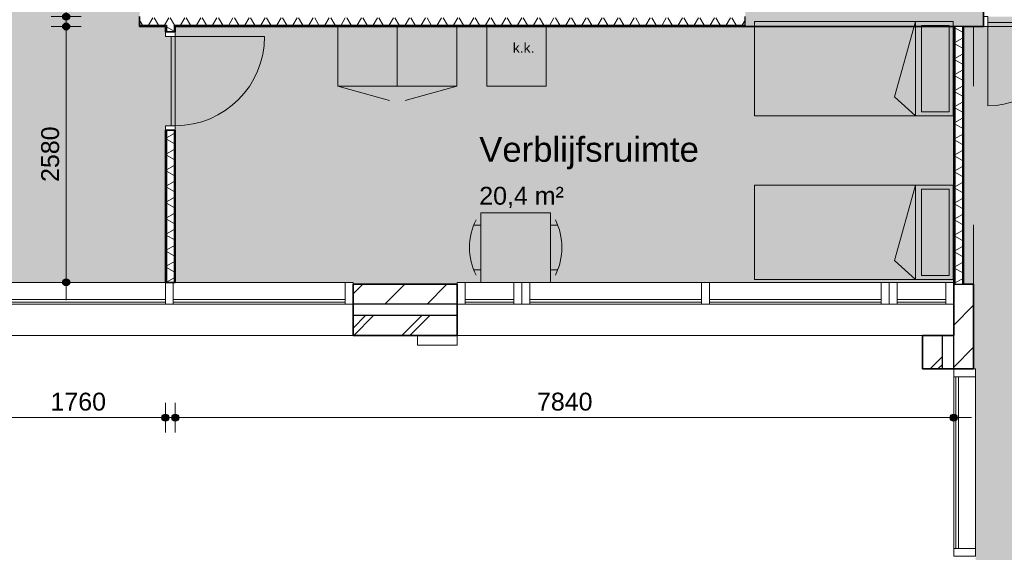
# Model space of a CAD drawing. Header units: millimetres. Extents: x 76115 to 117635, y -12665 to 37646.
# Tile 5 of 52: x 84641 to 94558, y 965 to 6334. Entities that reach past the tile are written whole.
import ezdxf

# ---------------------------------------------------------------- set-up
doc = ezdxf.new("R2010")
doc.units = ezdxf.units.MM
doc.linetypes.add('Hidden', pattern=[4, 2, -2])
for name, color, linetype, lineweight in [('A-ANNO-DIMS', 211, 'Continuous', 9), ('A-ANNO-DIMS-100', 211, 'Continuous', 9), ('A-AREA-IDEN', 2, 'Continuous', 13), ('A-AREA-PATT', 32, 'Continuous', 9), ('A-DETL', 90, 'Continuous', 13), ('A-DOOR', 31, 'Continuous', 18), ('A-DOOR-FRAM', 31, 'Continuous', 13), ('A-GLAZ-CURT', 52, 'Continuous', 13), ('A-GLAZ-CWMG', 51, 'Continuous', 13), ('A-WALL', 113, 'Continuous', 18), ('A-WALL-PATT', 111, 'Continuous', 35), ('G-ANNO-TEXT', 231, 'Continuous', 9), ('I-WALL', 2, 'Continuous', 18)]:
    doc.layers.add(name, color=color, linetype=linetype, lineweight=lineweight)
doc.styles.add('Arial', font='arial.ttf', dxfattribs={"height": 180})
doc.styles.add('Arial_1', font='arial.ttf', dxfattribs={"height": 250})
doc.styles.add('Arial_2', font='arial.ttf', dxfattribs={"height": 100})
doc.dimstyles.new('1_8mm', dxfattribs={"dimscale": 304.8, "dimtxt": 183.646692, "dimasz": 0.918635, "dimexe": 0.492126, "dimexo": 0.0625, "dimgap": 0.059055, "dimtad": 1, "dimdec": 0, "dimrnd": 5, "dimzin": 0, "dimdsep": 46, "dimtxsty": 'Arial', "dimblk1": 'DOTSMALL', "dimblk2": 'DOTSMALL', "dimsah": 1, "dimcen": 0.09, "dimdle": 0.590551, "dimazin": 0, "dimtfac": 1, "dimtdec": 4, "dimtix": 1, "dimtmove": 0, "dimatfit": 3, "dimfxl": 0.492126, "dimfxlon": 1, "dimtvp": 1, "dimtolj": 1, "dimtzin": 0, "dimlwd": 13, "dimlwe": 13, "dimarcsym": 2})
pattern_1 = [(45, (0, 0), (-282.8427, 282.8427), []), (45, (0, 80), (-282.8427, 282.8427), [])]
pattern_2 = [(0, (94047.72, 4966.12), (0, 200), []), (0, (94047.72, 4950.12), (0, 200), []), (0, (94047.72, 4934.12), (0, 200), []), (0, (94047.72, 4918.12), (0, 200), [])]
pattern_3 = [(0, (86107.67, 4975.62), (0, 200), []), (0, (86107.67, 4959.62), (0, 200), []), (0, (86107.67, 4943.62), (0, 200), []), (0, (86107.67, 4927.62), (0, 200), [])]

# ---------------------------------------------------------------- blocks, each defined once
blk = doc.blocks.new('System Panel - glas_offset-35-7501420-plot_01')
at = {"layer": 'A-GLAZ-CURT'}
for p, q in [((865, 47.5), (-865, 47.5)), ((-865, 47.5), (-865, 22.5)), ((-865, 22.5), (865, 22.5)), ((865, 22.5), (865, 47.5))]:
    blk.add_line(p, q, dxfattribs=at)
blk = doc.blocks.new('Rectangular Mullion - 80x220-V1-plot_01')
at = {"layer": 'A-GLAZ-CWMG'}
for p, q in [((80787.6, 36265.8), (82517.6, 36265.8)), ((80787.6, 36045.8), (82517.6, 36045.8))]:
    blk.add_line(p, q, dxfattribs=at)
blk = doc.blocks.new('Rectangular Mullion - 80x220-7501421-plot_01')
at = {"layer": 'A-GLAZ-CWMG'}
for p, q in [((-80, 0), (0, 0)), ((-80, -220), (-80, 0)), ((0, 0), (0, -220)), ((0, -220), (-80, -220))]:
    blk.add_line(p, q, dxfattribs=at)
blk = doc.blocks.new('Rectangular Mullion - 80x220-V13-plot_01')
at = {"layer": 'A-GLAZ-CWMG'}
for p, q in [((87917.7, 3685.6), (86207.7, 3685.6)), ((87917.7, 3465.6), (86187.7, 3465.6))]:
    blk.add_line(p, q, dxfattribs=at)
blk = doc.blocks.new('Rectangular Mullion - 80x220-7501417-plot_01')
at = {"layer": 'A-GLAZ-CWMG'}
for p, q in [((-40, 0), (40, 0)), ((-40, -220), (-40, 0)), ((40, 0), (40, -220)), ((40, -220), (-40, -220))]:
    blk.add_line(p, q, dxfattribs=at)
blk = doc.blocks.new('Rectangular Mullion - 80x220-7501422-plot_01')
at = {"layer": 'A-GLAZ-CWMG'}
for p, q in [((0, 0), (-80, 0)), ((-80, 0), (-80, -220)), ((0, -220), (0, 0)), ((-80, -220), (0, -220))]:
    blk.add_line(p, q, dxfattribs=at)
blk = doc.blocks.new('Rectangular Mullion - 80x220-V2-plot_01')
at = {"layer": 'A-GLAZ-CWMG'}
for p, q in [((78977.6, 36265.8), (80707.6, 36265.8)), ((78977.6, 36045.8), (80707.6, 36045.8))]:
    blk.add_line(p, q, dxfattribs=at)
blk = doc.blocks.new('System Panel - glas_offset-35-7501423-plot_01')
at = {"layer": 'A-GLAZ-CURT'}
for p, q in [((245, 47.5), (-245, 47.5)), ((-245, 47.5), (-245, 22.5)), ((-245, 22.5), (245, 22.5)), ((245, 22.5), (245, 47.5))]:
    blk.add_line(p, q, dxfattribs=at)
blk = doc.blocks.new('Rectangular Mullion - 80x220-7501419-plot_01')
at = {"layer": 'A-GLAZ-CWMG'}
for p, q in [((83727.6, 36265.8), (84217.7, 36265.8)), ((83727.6, 36045.8), (84217.7, 36045.8))]:
    blk.add_line(p, q, dxfattribs=at)
blk = doc.blocks.new('Rectangular Mullion - 80x220-7501424-plot_01')
at = {"layer": 'A-GLAZ-CWMG'}
for p, q in [((-80, 0), (0, 0)), ((-80, -220), (-80, 0)), ((0, 0), (0, -220)), ((0, -220), (-80, -220))]:
    blk.add_line(p, q, dxfattribs=at)
blk = doc.blocks.new('Rectangular Mullion - 80x220-7501425-plot_01')
at = {"layer": 'A-GLAZ-CWMG'}
for p, q in [((0, 0), (-80, 0)), ((-80, 0), (-80, -220)), ((0, -220), (0, 0)), ((-80, -220), (0, -220))]:
    blk.add_line(p, q, dxfattribs=at)
blk = doc.blocks.new('System Panel - glas_offset-35-7585375-plot_01')
at = {"layer": 'A-GLAZ-CURT'}
for p, q in [((864.7, 47.5), (-864.7, 47.5)), ((-864.7, 47.5), (-864.7, 22.5)), ((-864.7, 22.5), (864.7, 22.5)), ((864.7, 22.5), (864.7, 47.5))]:
    blk.add_line(p, q, dxfattribs=at)
blk = doc.blocks.new('Rectangular Mullion - 80x220-7585372-plot_01')
at = {"layer": 'A-GLAZ-CWMG'}
for p, q in [((94047.7, 1004.9), (94047.7, 2734.3)), ((94267.7, 1004.9), (94267.7, 2734.3))]:
    blk.add_line(p, q, dxfattribs=at)
blk = doc.blocks.new('Rectangular Mullion - 80x220-7500762-plot_01')
at = {"layer": 'A-GLAZ-CWMG'}
for p, q in [((0, 0), (-80, 0)), ((-80, 0), (-80, -220)), ((0, -220), (0, 0)), ((-80, -220), (0, -220))]:
    blk.add_line(p, q, dxfattribs=at)
blk = doc.blocks.new('Rectangular Mullion - 80x220-7500658-plot_01')
at = {"layer": 'A-GLAZ-CWMG'}
for p, q in [((-40, 0), (40, 0)), ((-40, -220), (-40, 0)), ((40, 0), (40, -220)), ((40, -220), (-40, -220))]:
    blk.add_line(p, q, dxfattribs=at)
blk = doc.blocks.new('200_32_ISR_deur_binnen_dubbel - dagmaat 1600x2300-7598957-plot_01')
at = {"layer": 'A-DOOR', "lineweight": 13}
for points in [[(0, -100), (0, -60), (-800, -60), (-800, -100)], [(0, -100), (800, -100), (800, -60), (0, -60)]]:
    blk.add_hatch(color=256, dxfattribs=at).paths.add_polyline_path(points)
at = {"layer": 'A-DOOR', "linetype": 'Hidden', "lineweight": 13}
for p, q in [((-800, -60), (-34.8, -60)), ((800, -60), (34.8, -60))]:
    blk.add_line(p, q, dxfattribs=at)
at = {"layer": 'A-DOOR', "lineweight": 13}
for p, q in [((-800, -60), (0, -60)), ((-800, -100), (-800, -60)), ((0, -60), (800, -60)), ((0, -100), (0, -60)), ((0, -60), (0, -100)), ((800, -60), (800, -100)), ((-800, -100), (-800, -900)), ((-800, -100), (-34.8, -100)), ((0, -100), (-800, -100)), ((800, -100), (0, -100)), ((800, -100), (34.8, -100)), ((800, -100), (800, -900))]:
    blk.add_line(p, q, dxfattribs=at)
for centre, start, end in [((-800, -100), 270, 0), ((800, -100), 180, 270)]:
    blk.add_arc(centre, 800, start, end, dxfattribs=at)
at = {"layer": 'A-DOOR-FRAM'}
for p, q in [((-845, 0), (-800, 0)), ((-800, 0), (-800, -100)), ((800, -100), (800, 0)), ((800, 0), (845, 0)), ((-800, -100), (-845, -100)), ((845, -100), (800, -100))]:
    blk.add_line(p, q, dxfattribs=at)
blk = doc.blocks.new('200_32_ISR_deur_binnen - dagmaat 0900x2300-7594412-plot_01')
at = {"layer": 'A-DOOR', "lineweight": 13}
blk.add_hatch(color=256, dxfattribs=at).paths.add_polyline_path([(-450, 10), (450, 10), (450, 50), (-450, 50)])
for p, q in [((-450, 50), (-450, 950)), ((-450, 50), (450, 50)), ((-450, 50), (-450, 10)), ((450, 50), (-450, 50)), ((-450, 10), (450, 10)), ((450, 10), (450, 50))]:
    blk.add_line(p, q, dxfattribs=at)
at = {"layer": 'A-DOOR', "linetype": 'Hidden', "lineweight": 13}
blk.add_line((-450, 10), (450, 10), dxfattribs=at)
at = {"layer": 'A-DOOR', "lineweight": 13}
blk.add_arc((-450, 50), 900, 360, 90, dxfattribs=at)
at = {"layer": 'A-DOOR-FRAM'}
for p, q in [((-450, 50), (-495, 50)), ((-450, -50), (-450, 50)), ((495, 50), (450, 50)), ((450, 50), (450, -50)), ((-495, -50), (-450, -50)), ((450, -50), (495, -50))]:
    blk.add_line(p, q, dxfattribs=at)
blk = doc.blocks.new('DIMBLOCK29-plot_01')
at = {"layer": 'A-ANNO-DIMS-100', "lineweight": 25}
h = blk.add_hatch(color=256, dxfattribs=at)
edge = h.paths.add_edge_path()
edge.add_arc((86207.7, 2322.4), 35, 0, 360)
h = blk.add_hatch(color=256, dxfattribs=at)
edge = h.paths.add_edge_path()
edge.add_arc((94047.7, 2322.4), 35, 0, 360)
at = {"layer": 'A-ANNO-DIMS-100', "lineweight": 13}
for p, q in [((86207.7, 2322.4), (86207.7, 2472.4)), ((94047.7, 2322.4), (94047.7, 2472.4)), ((86027.7, 2322.4), (94227.7, 2322.4)), ((86207.7, 2322.4), (86207.7, 2172.4)), ((94047.7, 2322.4), (94047.7, 2172.4))]:
    blk.add_line(p, q, dxfattribs=at)
at = {"layer": 'A-ANNO-DIMS-100', "lineweight": 25}
for centre in [(86207.7, 2322.4), (94047.7, 2322.4)]:
    blk.add_circle(centre, 35, dxfattribs=at)
at = {"layer": 'A-ANNO-DIMS-100', "color": 0, "lineweight": 13, "insert": (89850.8, 2574.1), "char_height": 180, "width": 664.518, "attachment_point": 1, "line_spacing_factor": 0.941778, "style": 'Arial'}
blk.add_mtext('7840', dxfattribs=at)
blk = doc.blocks.new('_DotSmall')
at = {"color": 0, "linetype": 'ByBlock', "const_width": 0.5}
blk.add_lwpolyline([(-0.0625, 0, 1), (0.0625, 0, 1)], format="xyb", close=True, dxfattribs=at)
blk = doc.blocks.new('DIMBLOCK30-plot_01')
at = {"layer": 'A-ANNO-DIMS-100', "lineweight": 25}
h = blk.add_hatch(color=256, dxfattribs=at)
edge = h.paths.add_edge_path()
edge.add_arc((84347.7, 2322.4), 35, 0, 360)
h = blk.add_hatch(color=256, dxfattribs=at)
edge = h.paths.add_edge_path()
edge.add_arc((86107.7, 2322.4), 35, 0, 360)
at = {"layer": 'A-ANNO-DIMS-100', "lineweight": 13}
for p, q in [((84347.7, 2322.4), (84347.7, 2472.4)), ((86107.7, 2322.4), (86107.7, 2472.4)), ((84167.7, 2322.4), (86287.7, 2322.4)), ((84347.7, 2322.4), (84347.7, 2172.4)), ((86107.7, 2322.4), (86107.7, 2172.4))]:
    blk.add_line(p, q, dxfattribs=at)
at = {"layer": 'A-ANNO-DIMS-100', "lineweight": 25}
for centre in [(84347.7, 2322.4), (86107.7, 2322.4)]:
    blk.add_circle(centre, 35, dxfattribs=at)
at = {"layer": 'A-ANNO-DIMS-100', "color": 0, "lineweight": 13, "insert": (84950.8, 2574.1), "char_height": 180, "width": 664.518, "attachment_point": 1, "line_spacing_factor": 0.941778, "style": 'Arial'}
blk.add_mtext('1760', dxfattribs=at)
blk = doc.blocks.new('DIMBLOCK51-plot_01')
at = {"layer": 'A-ANNO-DIMS-100', "lineweight": 25}
h = blk.add_hatch(color=256, dxfattribs=at)
edge = h.paths.add_edge_path()
edge.add_arc((85108.4, 10815.5), 35, 0, 360)
h = blk.add_hatch(color=256, dxfattribs=at)
edge = h.paths.add_edge_path()
edge.add_arc((85108.4, 6365.6), 35, 0, 360)
at = {"layer": 'A-ANNO-DIMS-100', "lineweight": 13}
for p, q in [((85108.4, 6185.6), (85108.4, 10995.5)), ((85108.4, 10815.5), (84958.4, 10815.5)), ((85108.4, 10815.5), (85258.4, 10815.5)), ((85108.4, 6365.6), (84958.4, 6365.6)), ((85108.4, 6365.6), (85258.4, 6365.6))]:
    blk.add_line(p, q, dxfattribs=at)
at = {"layer": 'A-ANNO-DIMS-100', "lineweight": 25}
for centre in [(85108.4, 10815.5), (85108.4, 6365.6)]:
    blk.add_circle(centre, 35, dxfattribs=at)
at = {"layer": 'A-ANNO-DIMS-100', "color": 0, "lineweight": 13, "insert": (84856.7, 8313.7), "char_height": 180, "width": 664.518, "attachment_point": 1, "rotation": 90, "line_spacing_factor": 0.941778, "style": 'Arial'}
blk.add_mtext('4450', dxfattribs=at)
blk = doc.blocks.new('DIMBLOCK52-plot_01')
at = {"layer": 'A-ANNO-DIMS-100', "lineweight": 25}
h = blk.add_hatch(color=256, dxfattribs=at)
edge = h.paths.add_edge_path()
edge.add_arc((85108.4, 6265.6), 35, 0, 360)
h = blk.add_hatch(color=256, dxfattribs=at)
edge = h.paths.add_edge_path()
edge.add_arc((85108.4, 3685.6), 35, 0, 360)
at = {"layer": 'A-ANNO-DIMS-100', "lineweight": 13}
for p, q in [((85108.4, 3505.6), (85108.4, 6445.6)), ((85108.4, 6265.6), (84958.4, 6265.6)), ((85108.4, 6265.6), (85258.4, 6265.6)), ((85108.4, 3685.6), (84958.4, 3685.6)), ((85108.4, 3685.6), (85258.4, 3685.6))]:
    blk.add_line(p, q, dxfattribs=at)
at = {"layer": 'A-ANNO-DIMS-100', "lineweight": 25}
for centre in [(85108.4, 6265.6), (85108.4, 3685.6)]:
    blk.add_circle(centre, 35, dxfattribs=at)
at = {"layer": 'A-ANNO-DIMS-100', "color": 0, "lineweight": 13, "insert": (84856.7, 4698.7), "char_height": 180, "width": 664.518, "attachment_point": 1, "rotation": 90, "line_spacing_factor": 0.941778, "style": 'Arial'}
blk.add_mtext('2580', dxfattribs=at)

msp = doc.modelspace()

# ---------------------------------------------------------------- hatches: boundary and pattern name
at = {"layer": 'A-AREA-PATT'}
h = msp.add_hatch(color=9, dxfattribs=at)
h.paths.add_polyline_path([(104851.7, 3666.6), (104996.7, 3666.6), (104996.7, 5370.5), (105046.7, 5370.5), (105046.7, 6270.5), (104996.7, 6270.5), (104996.7, 6460.5), (105046.7, 6460.5), (105046.7, 7360.5), (104996.7, 7360.5), (104996.7, 10770.6), (105046.7, 10770.6), (105046.7, 11670.6), (104996.7, 11670.6), (104996.7, 11860.6), (105046.7, 11860.6), (105046.7, 12760.6), (104996.7, 12760.6), (104996.7, 14516.8), (109547.8, 14516.8), (109547.8, 16170.6), (109597.8, 16170.6), (109597.8, 17070.6), (109547.8, 17070.6), (109547.8, 17260.6), (109597.8, 17260.6), (109597.8, 18160.6), (109547.8, 18160.6), (109547.8, 21570.6), (109597.8, 21570.6), (109597.8, 22470.6), (109547.8, 22470.6), (109547.8, 22660.6), (109597.8, 22660.6), (109597.8, 23560.6), (109547.8, 23560.6), (109547.8, 26970.7), (109597.8, 26970.7), (109597.8, 27870.7), (109547.8, 27870.7), (109547.8, 28060.7), (109597.8, 28060.7), (109597.8, 28960.7), (109547.8, 28960.7), (109547.8, 32370.7), (109597.8, 32370.7), (109597.8, 33270.7), (109547.8, 33270.7), (109547.8, 33460.7), (109597.8, 33460.7), (109597.8, 34360.7), (109547.8, 34360.7), (109547.8, 36045.8), (107797.8, 36045.8), (107797.8, 30115.8), (106042.8, 30115.8), (106042.8, 30165.8), (105142.8, 30165.8), (105142.8, 30115.8), (104952.8, 30115.8), (104952.8, 30165.8), (104052.8, 30165.8), (104052.8, 30115.8), (100642.7, 30115.8), (100642.7, 30165.8), (99742.7, 30165.8), (99742.7, 30115.8), (99552.7, 30115.8), (99552.7, 30165.8), (98652.7, 30165.8), (98652.7, 30115.8), (95242.7, 30115.8), (95242.7, 30165.8), (94342.7, 30165.8), (94342.7, 30115.8), (94152.7, 30115.8), (94152.7, 30165.8), (93252.7, 30165.8), (93252.7, 30115.8), (89842.7, 30115.8), (89842.7, 30165.8), (88942.7, 30165.8), (88942.7, 30115.8), (88752.7, 30115.8), (88752.7, 30165.8), (87852.7, 30165.8), (87852.7, 30115.8), (86097.7, 30115.8), (86097.7, 36045.8), (84347.7, 36045.8), (84347.7, 34360.8), (84297.7, 34360.8), (84297.7, 33460.8), (84347.7, 33460.8), (84347.7, 33270.8), (84297.7, 33270.8), (84297.7, 32370.8), (84347.7, 32370.8), (84347.7, 28960.8), (84297.7, 28960.8), (84297.7, 28060.8), (84347.7, 28060.8), (84347.7, 27870.8), (84297.7, 27870.8), (84297.7, 26970.8), (84347.7, 26970.8), (84347.7, 23560.7), (84297.7, 23560.7), (84297.7, 22660.7), (84347.7, 22660.7), (84347.7, 22470.7), (84297.7, 22470.7), (84297.7, 21570.7), (84347.7, 21570.7), (84347.7, 18160.7), (84297.7, 18160.7), (84297.7, 17260.7), (84347.7, 17260.7), (84347.7, 17070.7), (84297.7, 17070.7), (84297.7, 16170.7), (84347.7, 16170.7), (84347.7, 12760.7), (84297.7, 12760.7), (84297.7, 11860.7), (84347.7, 11860.7), (84347.7, 11670.7), (84297.7, 11670.7), (84297.7, 10770.7), (84347.7, 10770.7), (84347.7, 7360.6), (84297.7, 7360.6), (84297.7, 6460.6), (84347.7, 6460.6), (84347.7, 6270.6), (84297.7, 6270.6), (84297.7, 5370.6), (84347.7, 5370.6), (84347.7, 3685.6), (86107.7, 3685.6), (86107.7, 5265.6), (86157.7, 5265.6), (86157.7, 6165.6), (86107.7, 6165.6), (86107.7, 6265.6), (85847.4, 6265.6), (85847.4, 14015.7), (94347.7, 14015.7), (94347.7, 12810.7), (94297.7, 12810.7), (94297.7, 11910.7), (94347.7, 11910.7), (94347.7, 10065.7), (96777.8, 10065.7), (96777.8, 10665.7), (96827.8, 10665.7), (96827.8, 11565.7), (96777.8, 11565.7), (96777.8, 14015.7), (100677.8, 14015.7), (100677.8, 6265.6), (99847.7, 6265.6), (99847.7, 3685.6), (100417.7, 3685.6), (100417.8, 3685.6), (104847.8, 3685.6), (104847.8, 3666.6)])
h.paths.add_polyline_path([(99797.7, 4065.6), (99807.7, 4065.6), (99807.7, 5865.6), (99797.7, 5865.6), (99797.7, 4460.5)])
h.paths.add_polyline_path([(85887.4, 6410.6), (85897.4, 6410.6), (85897.4, 7310.6), (85887.4, 7309.8)])
h.paths.add_polyline_path([(95192.7, 9965.7), (95992.7, 9965.7), (95992.7, 10025.7), (94392.7, 10025.7), (94392.7, 9965.7)])
h.paths.add_polyline_path([(102647.6, 11465.4), (102047.6, 11465.4), (102047.6, 12065.4), (102647.6, 12065.4), (102647.6, 11583.8)])
h.paths.add_polyline_path([(99177.8, 13965.7), (99177.8, 13975.7), (98277.8, 13975.7), (98277.8, 13965.7)])
h.paths.add_polyline_path([(86947.4, 13965.7), (86947.4, 13975.7), (86047.4, 13975.7), (86047.4, 13965.7), (86447.4, 13965.7)])
h.paths.add_polyline_path([(100479.8, 15865.8), (100089.8, 15865.8), (100089.8, 15915.8), (99189.8, 15915.8), (99189.8, 15865.8), (96379.8, 15865.8), (96379.8, 15915.8), (95479.8, 15915.8), (95479.8, 15865.8), (94769.8, 15865.8), (94769.8, 15915.8), (93869.8, 15915.8), (93869.8, 15865.8), (93204.8, 15865.8), (93204.8, 15915.8), (92304.8, 15915.8), (92304.8, 15865.8), (91639.8, 15865.8), (91639.8, 15915.8), (90739.8, 15915.8), (90739.8, 15865.8), (90074.8, 15865.8), (90074.8, 15915.8), (89174.8, 15915.8), (89174.8, 15865.8), (88509.8, 15865.8), (88509.8, 15915.8), (87609.8, 15915.8), (87609.8, 15865.8), (86947.4, 15865.8), (86947.4, 15915.8), (86047.4, 15915.8), (86047.4, 15865.8), (85847.4, 15865.8), (85847.4, 23365.8), (86047.4, 23365.8), (86047.4, 23315.8), (86947.4, 23315.8), (86947.4, 23365.8), (87609.8, 23365.8), (87609.8, 23315.8), (88509.8, 23315.8), (88509.8, 23365.8), (89174.8, 23365.8), (89174.8, 23315.8), (90074.8, 23315.8), (90074.8, 23365.8), (90739.8, 23365.8), (90739.8, 23315.8), (91639.8, 23315.8), (91639.8, 23365.8), (92304.8, 23365.8), (92304.8, 23315.8), (93204.8, 23315.8), (93204.8, 23365.8), (93869.8, 23365.8), (93869.8, 23315.8), (94769.8, 23315.8), (94769.8, 23365.8), (95479.8, 23365.8), (95479.8, 23315.8), (96379.8, 23315.8), (96379.8, 23365.8), (99189.8, 23365.8), (99189.8, 23315.8), (100089.8, 23315.8), (100089.8, 23365.8), (100479.8, 23365.8), (100479.8, 23315.8), (101379.8, 23315.8), (101379.8, 23365.8), (104189.8, 23365.8), (104189.8, 23315.8), (105089.8, 23315.8), (105089.8, 23365.8), (105334.8, 23365.8), (105334.8, 15865.8), (105089.8, 15865.8), (105089.8, 15915.8), (104189.8, 15915.8), (104189.8, 15865.8), (101379.8, 15865.8), (101379.8, 15915.8), (100479.8, 15915.8), (100479.8, 15878.3)])
h.paths.add_polyline_path([(85897.4, 24961.5), (85847.4, 24961.5), (85847.4, 25561.5), (85948.2, 25561.5), (85948.2, 28065.8), (88547.4, 28065.8), (88547.4, 28265.6), (89147.4, 28265.6), (89147.4, 28065.8), (105497.8, 28065.8), (105497.8, 25165.7), (86447.4, 25165.7), (86447.4, 24961.5)])
h.paths.add_polyline_path([(99746.3, 25205.7), (99785.4, 25205.7), (99785.4, 25265.7), (99010.4, 25265.7), (99010.4, 25205.7)])
h.paths.add_polyline_path([(100647.9, 25205.7), (101547.9, 25205.7), (101547.9, 25265.7), (100647.9, 25265.7)])
h.paths.add_polyline_path([(95284.8, 25205.7), (95935.2, 25205.7), (95935.2, 25265.7), (95160.2, 25265.7), (95160.2, 25205.7)])
h.paths.add_polyline_path([(101547.9, 27965.8), (101547.9, 28025.8), (100647.9, 28025.8), (100647.9, 27965.8), (101533.2, 27965.8)])
h.paths.add_polyline_path([(93619.7, 28015.8), (93747.2, 28015.8), (93747.2, 28025.8), (92847.2, 28025.8), (92847.2, 28015.8)])
h.paths.add_polyline_path([(90097.3, 28015.8), (90096.7, 28025.8), (89197.3, 28025.8), (89197.3, 28015.8), (89535.4, 28015.8)])
h.paths.add_polyline_path([(87048.2, 28015.8), (87048.2, 28025.8), (86148.2, 28025.8), (86148.2, 28015.8)])
h = msp.add_hatch(color=41, dxfattribs=at)
h.paths.add_polyline_path([(94335.5, -12485), (99646.7, -12485), (99646.7, -11684.5), (99627.7, -11684.4), (99627.7, -7985.8), (99646.7, -7985.7), (99646.7, -7134.5), (99627.7, -7134.5), (99627.7, -1734.4), (99646.7, -1734.4), (99646.7, -884.4), (99627.7, -884.4), (99627.7, 2814.3), (99646.7, 2814.3), (99646.7, 3666.6), (99747.7, 3666.6), (99747.7, 4065.6), (99797.7, 4065.6), (99797.7, 5865.6), (99747.7, 5865.6), (99747.7, 6265.6), (94147.7, 6265.6), (94147.7, 3666.6), (94248.7, 3666.6), (94248.7, 2814.3), (94267.7, 2814.3), (94267.7, -884.4), (94248.7, -884.4), (94248.7, -1734.4), (94267.7, -1734.4), (94267.7, -6204.4), (94248.7, -6204.4), (94248.7, -7984.5), (94267.7, -7984.5), (94267.7, -11683.1), (94248.7, -11683.2), (94248.7, -12485)])
h.paths.add_polyline_path([(95192.7, 6305.6), (95992.7, 6305.6), (95992.7, 6365.6), (94392.7, 6365.6), (94392.7, 6305.6)])
h = msp.add_hatch(color=9, dxfattribs=at)
h.paths.add_polyline_path([(88997.7, 3666.6), (89047.7, 3666.6), (89047.7, 3685.6), (94047.7, 3685.6), (94047.7, 6265.6), (86207.7, 6265.6), (86207.7, 3685.6), (87997.7, 3685.6), (87997.7, 3666.6)])
h.paths.add_polyline_path([(86157.7, 5265.6), (86167.7, 5265.6), (86167.7, 6165.6), (86157.7, 6165.6), (86157.7, 5885.2)])
at = {"layer": 'A-WALL-PATT', "lineweight": 18}
msp.add_hatch(color=256, dxfattribs=at).paths.add_polyline_path([(92088.1, 6265.6), (92147.7, 6265.6), (92147.7, 11665.7), (91947.7, 11665.7), (91947.7, 6265.6)])
h = msp.add_hatch(color=256, dxfattribs=at)
h.paths.add_polyline_path([(100677.8, 6265.6), (100677.8, 6465.6), (96037.7, 6465.6), (96037.7, 6265.6), (100512.1, 6265.6)])
h.paths.add_polyline_path([(94060.2, 6265.6), (94347.7, 6265.6), (94347.7, 6465.6), (92147.7, 6465.6), (92147.7, 6265.6), (94047.7, 6265.6)])
at = {"layer": 'A-WALL-PATT', "lineweight": 9}
h = msp.add_hatch(dxfattribs=at)
h.set_pattern_fill('FP_76', color=256, angle=-300, style=0, pattern_type=2)
h.set_pattern_definition([(240, (88897.57, 6365.63), (121.2436, -70), []), (300, (88897.57, 6365.63), (121.2436, 70), [])])
h.paths.add_polyline_path([(91322.3, 6278.1), (91947.7, 6278.1), (91947.7, 6353.1), (85847.4, 6353.1), (85847.4, 6278.1), (91067, 6278.1)])
h = msp.add_hatch(dxfattribs=at)
h.set_pattern_fill('FP_75', color=256, angle=-270, style=0, pattern_type=2)
h.set_pattern_definition([(270, (88897.56, 6365.63), (200, 4e-13), []), (270, (88881.56, 6365.63), (200, 4e-13), []), (270, (88865.56, 6365.63), (200, 4e-13), []), (270, (88849.56, 6365.63), (200, 4e-13), [])])
h.paths.add_polyline_path([(89535.4, 6265.6), (91947.7, 6265.6), (91947.7, 6278.1), (86195.2, 6278.1), (86195.2, 6265.6), (87493.2, 6265.6)])
h.paths.add_polyline_path([(85847.4, 6265.6), (86120.2, 6265.6), (86120.2, 6278.1), (85847.4, 6278.1)])
h = msp.add_hatch(dxfattribs=at)
h.set_pattern_fill('FP_204', color=256, angle=90, style=0, pattern_type=2)
h.set_pattern_definition(pattern_3)
h.paths.add_polyline_path([(86120.2, 3685.6), (86120.2, 5220.6), (86107.7, 5220.6), (86107.7, 3685.6)])
h.paths.add_polyline_path([(86107.7, 6210.6), (86120.2, 6210.6), (86120.2, 6265.6), (86107.7, 6265.6)])
h = msp.add_hatch(dxfattribs=at)
h.set_pattern_fill('FP_205', color=256, angle=60, style=0, pattern_type=2)
h.set_pattern_definition([(330, (86107.67, 4975.62), (70, 121.244), []), (30, (86107.67, 4975.62), (-70, 121.244), [])])
h.paths.add_polyline_path([(86195.2, 3685.6), (86195.2, 5220.6), (86120.2, 5220.6), (86120.2, 3685.6)])
h.paths.add_polyline_path([(86195.2, 6210.6), (86195.2, 6278.1), (86120.2, 6278.1), (86120.2, 6210.6)])
h = msp.add_hatch(dxfattribs=at)
h.set_pattern_fill('FP_204', color=256, angle=90, style=0, pattern_type=2)
h.set_pattern_definition(pattern_3)
h.paths.add_polyline_path([(86207.7, 3685.6), (86207.7, 5220.6), (86195.2, 5220.6), (86195.2, 3685.6)])
h.paths.add_polyline_path([(86195.2, 6210.6), (86207.7, 6210.6), (86207.7, 6265.6), (86195.2, 6265.6)])
h = msp.add_hatch(dxfattribs=at)
h.set_pattern_fill('FP_83', color=256, angle=90, style=0, pattern_type=2)
h.set_pattern_definition(pattern_2)
h.paths.add_polyline_path([(94060.2, 3666.6), (94060.2, 6265.6), (94047.7, 6265.6), (94047.7, 3666.6)])
h = msp.add_hatch(dxfattribs=at)
h.set_pattern_fill('FP_84', color=256, angle=60, style=0, pattern_type=2)
h.set_pattern_definition([(330, (94047.72, 4966.12), (70, 121.244), []), (30, (94047.72, 4966.12), (-70, 121.244), [])])
h.paths.add_polyline_path([(94130.3, 3666.6), (94135.2, 3666.6), (94135.2, 6265.6), (94060.2, 6265.6), (94060.2, 3666.6)])
h = msp.add_hatch(dxfattribs=at)
h.set_pattern_fill('FP_83', color=256, angle=90, style=0, pattern_type=2)
h.set_pattern_definition(pattern_2)
h.paths.add_polyline_path([(94135.2, 3666.6), (94147.7, 3666.6), (94147.7, 6265.6), (94135.2, 6265.6), (94135.2, 3748.2)])
h = msp.add_hatch(dxfattribs=at)
h.set_pattern_fill('FP_2', color=256, angle=45, style=0, pattern_type=2)
h.set_pattern_definition([(45, (0, 0), (-212.132, 212.132), [])])
h.paths.add_polyline_path([(94047.7, 3466.6), (94248.7, 3466.6), (94248.7, 3666.6), (94047.7, 3666.6)])
h.paths.add_polyline_path([(89047.7, 3466.6), (89047.7, 3666.6), (87997.7, 3666.6), (87997.7, 3466.6)])
h.paths.add_polyline_path([(83247.6, 3466.6), (83647.7, 3466.6), (83647.7, 3666.6), (83247.6, 3666.6)])
h.paths.add_polyline_path([(77848.6, 3466.6), (78247.6, 3466.6), (78247.6, 3666.6), (77848.6, 3666.6)])
h = msp.add_hatch(dxfattribs=at)
h.set_pattern_fill('FP_2', color=256, angle=45, style=0, pattern_type=2)
h.set_pattern_definition([(45, (0, 0), (-212.132, 212.132), [])])
h.paths.add_polyline_path([(94048.7, -12572.5), (94248.7, -12572.5), (94248.7, -11683.1), (94048.7, -11683.1)])
h.paths.add_polyline_path([(94048.7, -7984.5), (94248.7, -7984.5), (94248.7, -6204.4), (94048.7, -6204.4)])
h.paths.add_polyline_path([(94248.7, -1734.4), (94248.7, -884.4), (94048.7, -884.4), (94048.7, -1734.4)])
h.paths.add_polyline_path([(94248.7, 2814.3), (94248.7, 3466.6), (94047.7, 3466.6), (94048.7, 2814.3)])
h = msp.add_hatch(dxfattribs=at)
h.set_pattern_fill('FP_1', color=256, style=0, pattern_type=2)
h.set_pattern_definition(pattern_1)
h.paths.add_polyline_path([(89047.7, 3151.6), (89047.7, 3351.6), (87997.7, 3351.6), (87997.7, 3151.6)])
h.paths.add_polyline_path([(83247.6, 3151.6), (83647.7, 3151.6), (83647.7, 3351.6), (83247.6, 3351.6)])
h.paths.add_polyline_path([(77533.6, 3151.6), (78247.6, 3151.6), (78247.6, 3351.6), (77533.6, 3351.6)])
h = msp.add_hatch(dxfattribs=at)
h.set_pattern_fill('FP_1', color=256, style=0, pattern_type=2)
h.set_pattern_definition(pattern_1)
h.paths.add_polyline_path([(93933.7, -12585), (93933.7, -11683.1), (93733.7, -11683.1), (93733.7, -12585)])
h.paths.add_polyline_path([(93933.7, -7984.5), (93933.7, -6204.4), (93733.7, -6204.4), (93733.7, -7984.5)])
h.paths.add_polyline_path([(93933.7, -1734.4), (93933.7, -884.4), (93733.7, -884.4), (93733.7, -1734.4)])
h.paths.add_polyline_path([(93733.7, 2814.3), (93933.7, 2814.3), (93933.7, 3151.6), (93733.7, 3151.6), (93733.7, 3035.9)])

# ---------------------------------------------------------------- linework, layer by layer
at = {"layer": 'A-DETL'}
for p, q in [((87844.2, 6265.6), (88444.2, 6265.6)), ((87844.2, 6265.6), (87844.2, 5665.6)), ((88444.2, 6265.6), (88444.2, 5665.6)), ((88444.2, 6265.6), (89044.2, 6265.6)), ((89044.2, 6265.6), (89044.2, 5665.6)), ((89344.2, 6265.6), (89344.2, 5665.6)), ((89944.2, 6265.6), (89344.2, 6265.6)), ((89944.2, 5665.6), (89944.2, 6265.6)), ((94248.7, 6265.6), (94248.7, 5665.6)), ((88444.2, 5665.6), (87844.2, 5665.6)), ((87844.2, 5665.6), (88364.4, 5520.5)), ((89044.2, 5665.6), (88444.2, 5665.6)), ((89044.2, 5665.6), (88524.1, 5520.5)), ((89344.2, 5665.6), (89944.2, 5665.6)), ((89286.2, 3686.6), (89286.2, 4386.6)), ((89286.2, 4386.6), (89986.2, 4386.6)), ((89986.2, 4386.6), (89986.2, 3686.6)), ((94248.3, 3666.6), (94248.3, 4266.6)), ((89212.9, 4263.9), (89286.2, 4263.9)), ((90059.6, 4263.9), (89986.2, 4263.9)), ((89212.9, 3811.4), (89286.2, 3811.4)), ((90059.6, 3811.4), (89986.2, 3811.4)), ((89986.2, 3686.6), (89286.2, 3686.6))]:
    msp.add_line(p, q, dxfattribs=at)
at = {"layer": 'A-DETL', "lineweight": 9}
for p, q in [((92043.3, 5365.6), (92043.3, 6315.6)), ((92043.3, 6315.6), (94043.3, 6315.6)), ((93451.5, 5556.3), (93663.3, 6315.6)), ((93663.3, 6315.6), (93663.3, 5365.6)), ((94003.3, 6275.6), (93723.3, 6275.6)), ((93723.3, 6275.6), (93723.3, 5405.6)), ((94003.3, 5405.6), (94003.3, 6275.6)), ((94043.3, 5365.6), (94043.3, 6315.6)), ((93663.3, 5365.6), (93451.5, 5556.3)), ((94043.3, 5365.6), (92043.3, 5365.6)), ((93723.3, 5405.6), (94003.3, 5405.6)), ((92043.3, 3715.6), (92043.3, 4665.6)), ((92043.3, 4665.6), (94043.3, 4665.6)), ((93451.5, 3906.3), (93663.3, 4665.6)), ((93663.3, 4665.6), (93663.3, 3715.6)), ((94043.3, 3715.6), (94043.3, 4665.6)), ((94003.3, 4625.6), (93723.3, 4625.6)), ((93723.3, 4625.6), (93723.3, 3755.6)), ((94003.3, 3755.6), (94003.3, 4625.6)), ((93663.3, 3715.6), (93451.5, 3906.3)), ((94043.3, 3715.6), (92043.3, 3715.6)), ((93723.3, 3755.6), (94003.3, 3755.6))]:
    msp.add_line(p, q, dxfattribs=at)
at = {"layer": 'A-DETL'}
for centre, start, end in [((89796.1, 4037.7), 153.41048, 206.58952), ((89476.3, 4037.7), 333.41048, 26.58952)]:
    msp.add_arc(centre, 625.6, start, end, dxfattribs=at)
at = {"layer": 'A-WALL', "lineweight": 35}
for p, q in [((94347.7, 6265.6), (94347.7, 11865.7)), ((91947.7, 6265.6), (94047.7, 6265.6)), ((94147.7, 6265.6), (94347.7, 6265.6)), ((89047.7, 3666.6), (87997.7, 3666.6)), ((87997.7, 3666.6), (87997.7, 3151.6)), ((89047.7, 3151.6), (89047.7, 3666.6)), ((94047.7, 3666.6), (94047.7, 3151.6)), ((94248.7, 3666.6), (94147.7, 3666.6)), ((94248.7, 2814.3), (94248.7, 3666.6)), ((87997.7, 3151.6), (89047.7, 3151.6)), ((93733.7, 3151.6), (93733.7, 2814.3)), ((94047.7, 3151.6), (93733.7, 3151.6)), ((93733.7, 2814.3), (94248.7, 2814.3))]:
    msp.add_line(p, q, dxfattribs=at)
at = {"layer": 'A-WALL', "lineweight": 25}
for p, q in [((91947.7, 6265.6), (91947.7, 6365.6)), ((85847.4, 6278.1), (86120.2, 6278.1)), ((86120.2, 6278.1), (86120.2, 6210.6)), ((86195.2, 6278.1), (91947.7, 6278.1)), ((86195.2, 6278.1), (86195.2, 6210.6)), ((94147.7, 6265.6), (94047.7, 6265.6)), ((94060.2, 6265.6), (94060.2, 3666.6)), ((94135.2, 6265.6), (94135.2, 3666.6)), ((86120.2, 5220.6), (86120.2, 3685.6)), ((86195.2, 5220.6), (86195.2, 3685.6)), ((94047.7, 3666.6), (94147.7, 3666.6)), ((89047.7, 3466.6), (87997.7, 3466.6)), ((89047.7, 3351.6), (87997.7, 3351.6)), ((94047.7, 3351.6), (94048.7, 3351.6)), ((94048.7, 2814.3), (94048.7, 3351.6)), ((93933.7, 2814.3), (93933.7, 3151.6))]:
    msp.add_line(p, q, dxfattribs=at)
at = {"layer": 'A-WALL'}
for p, q in [((87997.7, 3151.6), (83647.7, 3151.6)), ((88647.7, 3151.6), (88647.7, 3051.6)), ((89047.7, 3051.6), (89047.7, 3151.6)), ((93733.7, 3151.6), (89047.7, 3151.6)), ((89047.7, 3051.6), (88647.7, 3051.6))]:
    msp.add_line(p, q, dxfattribs=at)
at = {"layer": 'I-WALL', "lineweight": 35}
for p, q in [((85847.4, 6365.6), (85847.4, 6265.6)), ((85847.4, 6265.6), (86107.7, 6265.6)), ((86107.7, 6265.6), (86107.7, 6210.6)), ((86207.7, 6265.6), (91947.7, 6265.6)), ((86207.7, 6210.6), (86207.7, 6265.6)), ((94047.7, 6265.6), (94047.7, 3666.6)), ((94147.7, 3666.6), (94147.7, 6265.6)), ((86107.7, 6210.6), (86207.7, 6210.6)), ((86207.7, 5220.6), (86107.7, 5220.6)), ((86107.7, 5220.6), (86107.7, 3685.6)), ((86207.7, 3685.6), (86207.7, 5220.6)), ((86107.7, 3685.6), (86207.7, 3685.6))]:
    msp.add_line(p, q, dxfattribs=at)

# ---------------------------------------------------------------- block references
at = {"layer": 'A-DOOR-FRAM'}
msp.add_blockref('200_32_ISR_deur_binnen_dubbel - dagmaat 1600x2300-7598957-plot_01', (95192.7, 6365.6), dxfattribs=at)
at = {"layer": 'A-DOOR-FRAM', "rotation": 270}
msp.add_blockref('200_32_ISR_deur_binnen - dagmaat 0900x2300-7594412-plot_01', (86157.7, 5715.6), dxfattribs=at)
at = {"layer": 'A-GLAZ-CURT'}
for name, p in [('System Panel - glas_offset-35-7501420-plot_01', (85242.7, 3465.6)), ('System Panel - glas_offset-35-7501420-plot_01', (87052.7, 3465.6)), ('System Panel - glas_offset-35-7501423-plot_01', (89372.7, 3465.6)), ('System Panel - glas_offset-35-7501420-plot_01', (90642.7, 3465.6)), ('System Panel - glas_offset-35-7501420-plot_01', (92452.7, 3465.6)), ('System Panel - glas_offset-35-7501423-plot_01', (93722.7, 3465.6))]:
    msp.add_blockref(name, p, dxfattribs=at)
at = {"layer": 'A-GLAZ-CURT', "rotation": 270.0000000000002}
msp.add_blockref('System Panel - glas_offset-35-7585375-plot_01', (94047.7, 1869.6), dxfattribs=at)
at = {"layer": 'A-GLAZ-CWMG'}
for name, p, rotation in [('Rectangular Mullion - 80x220-V1-plot_01', (166895.3, 39731.4), 180), ('Rectangular Mullion - 80x220-7501425-plot_01', (89047.7, 3465.6), 180), ('Rectangular Mullion - 80x220-7501419-plot_01', (173345.3, 39731.4), 180), ('Rectangular Mullion - 80x220-7501422-plot_01', (89697.7, 3465.6), 180), ('Rectangular Mullion - 80x220-V1-plot_01', (172295.3, 39731.4), 180), ('Rectangular Mullion - 80x220-V2-plot_01', (172295.3, 39731.4), 180), ('Rectangular Mullion - 80x220-7501425-plot_01', (93397.7, 3465.6), 180), ('Rectangular Mullion - 80x220-7501419-plot_01', (177695.4, 39731.4), 180), ('Rectangular Mullion - 80x220-7500762-plot_01', (94047.7, 2814.3), 90.0000000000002)]:
    msp.add_blockref(name, p, dxfattribs=dict(at, rotation=rotation))
at = {"layer": 'A-GLAZ-CWMG', "extrusion": (0, 0, -1)}
for name, p, rotation in [('Rectangular Mullion - 80x220-7501417-plot_01', (-86147.7, 3465.6), 180), ('Rectangular Mullion - 80x220-7501421-plot_01', (-87997.7, 3465.6), 180), ('Rectangular Mullion - 80x220-7501424-plot_01', (-89697.7, 3465.6), 180), ('Rectangular Mullion - 80x220-7501417-plot_01', (-91547.7, 3465.6), 180), ('Rectangular Mullion - 80x220-7501421-plot_01', (-93397.7, 3465.6), 180), ('Rectangular Mullion - 80x220-7501424-plot_01', (-94047.7, 3465.6), 180), ('Rectangular Mullion - 80x220-7500658-plot_01', (-94047.7, 964.9), 269.9999999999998)]:
    msp.add_blockref(name, p, dxfattribs=dict(at, rotation=rotation))
at = {"layer": 'A-GLAZ-CWMG'}
for name in ['Rectangular Mullion - 80x220-V13-plot_01', 'Rectangular Mullion - 80x220-7585372-plot_01']:
    msp.add_blockref(name, (0, 0), dxfattribs=at)

# ---------------------------------------------------------------- texts
at = {"layer": 'A-AREA-IDEN', "lineweight": 9, "attachment_point": 1}
for s, insert, char_height, width, style in [('Verblijfsruimte', (89269.2, 5151.8), 250, 2677.636, 'Arial_1'), ('20,4 m²', (89269.2, 4649.4), 180, 1010.126, 'Arial')]:
    msp.add_mtext(s, dxfattribs=dict(at, insert=insert, char_height=char_height, width=width, style=style))
at = {"layer": 'G-ANNO-TEXT', "color": 7, "insert": (89608, 6100.6), "char_height": 100, "width": 256.54, "attachment_point": 1, "style": 'Arial_2'}
msp.add_mtext('k.k.', dxfattribs=at)

# ---------------------------------------------------------------- dimensions: what is measured, and where the dimension line sits
at = {"layer": 'A-ANNO-DIMS', "lineweight": 13}
for base, p1, p2, override, picture, middle in [((85108.4, 10815.5), (85258.4, 6365.6), (85258.4, 10815.5), {"dimpost": '<>', "dimfxl": 4449.911358}, 'DIMBLOCK51-plot_01', (84998.5, 8590.6)), ((85108.4, 6265.6), (85258.4, 3685.6), (85258.4, 6265.6), {"dimpost": '<>', "dimfxl": 2580.017554}, 'DIMBLOCK52-plot_01', (84998.5, 4975.6))]:
    dim = msp.add_linear_dim(base=base, p1=p1, p2=p2, angle=90, dimstyle='1_8mm', override=override, dxfattribs=at)
    dim.commit()
    dim.dimension.update_dxf_attribs({"geometry": picture, "text_midpoint": middle})
for base, p1, p2, override, picture, middle in [((86107.7, 2322.4), (84347.7, 2472.4), (86107.7, 2472.4), {"dimpost": '<>', "dimfxl": 1760.022383}, 'DIMBLOCK30-plot_01', (85227.7, 2432.4)), ((94047.7, 2322.4), (86207.7, 2472.4), (94047.7, 2472.4), {"dimpost": '<>', "dimfxl": 7840.049528}, 'DIMBLOCK29-plot_01', (90127.7, 2432.4))]:
    dim = msp.add_linear_dim(base=base, p1=p1, p2=p2, dimstyle='1_8mm', override=override, dxfattribs=at)
    dim.commit()
    dim.dimension.update_dxf_attribs({"geometry": picture, "text_midpoint": middle})

doc.saveas('drawing.dxf')
